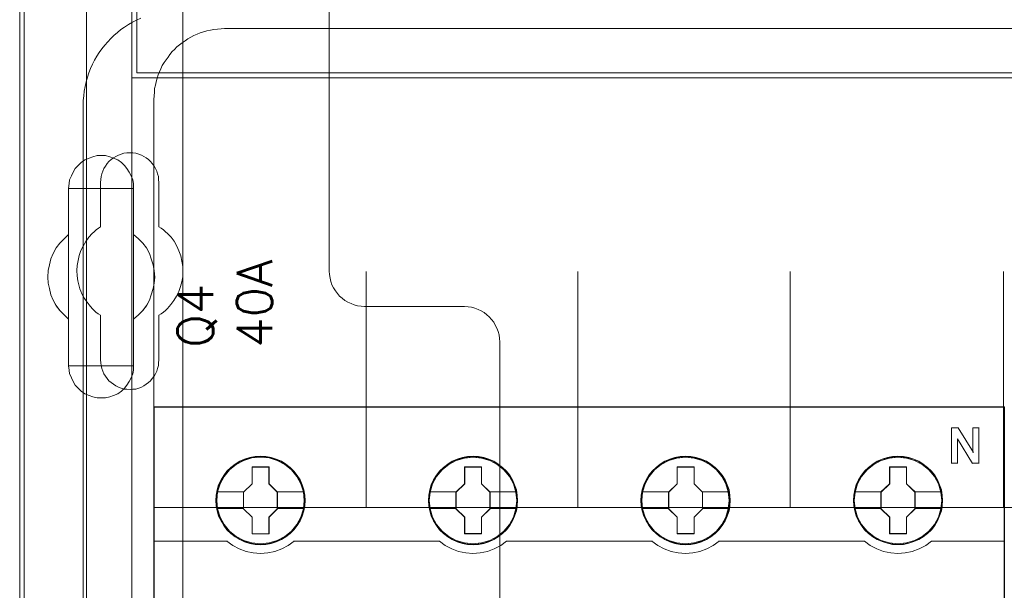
# Model space of a CAD drawing. Header units: millimetres. Extents: x 12819 to 17524, y -4386 to -1138.
# Tile 8 of 94: x 13067 to 13075.34, y -4246.46 to -4241.64. Entities that reach past the tile are written whole.
import ezdxf

# ---------------------------------------------------------------- set-up
doc = ezdxf.new("R2010")
doc.units = ezdxf.units.MM
doc.layers.get('0').update_dxf_attribs({"lineweight": 15})
for name, color, linetype, lineweight in [('30', 7, 'Continuous', 15), ('45', 7, 'Continuous', 15), ('5', 7, 'Continuous', 15), ('50', 7, 'Continuous', 15), ('60', 7, 'Continuous', 15)]:
    doc.layers.add(name, color=color, linetype=linetype, lineweight=lineweight)
doc.styles.get("Standard").update_dxf_attribs({"font": 'romans.shx', "width": 0.7, "oblique": 15})

# ---------------------------------------------------------------- blocks, each defined once
blk = doc.blocks.new('*U361')
at = {"layer": '5', "color": 7}
for points in [[(64.443693, -420.093378), (64.443693, -743.19085), (64.443693, -748.276976), (63.824993, -748.276976), (51.244753, -748.276976), (50.626053, -748.276976), (50.626053, -743.19085), (50.626053, -673.218079), (50.626053, -648.763571), (50.626053, -523.254409)], [(50.625047, -523.252881), (50.625047, -648.762896), (50.625047, -673.217569), (50.625047, -743.190815), (50.625047, -748.276976), (51.243807, -748.276976), (63.825252, -748.276976), (64.444011, -748.276976), (64.444011, -743.190815), (64.444011, -420.09115)]]:
    blk.add_lwpolyline(points, dxfattribs=at)
for points in [[(64.441749, -743.19061), (64.441749, -420.091485), (64.441749, -743.19061)], [(50.625047, -523.25371), (50.625047, -648.76396), (50.625047, -523.25371)], [(56.14341, -598.106787), (56.504364, -597.952645), (56.813753, -597.849884), (57.174707, -597.747123), (57.53566, -597.747123), (57.896614, -597.747123), (58.257568, -597.849884), (58.566957, -597.952645), (58.927911, -598.106787), (59.2373, -598.31231), (59.495124, -598.569214), (59.701383, -598.826117), (59.907643, -599.134401), (60.062337, -599.442685), (60.217032, -599.80235), (60.268597, -600.110634), (60.268597, -600.52168), (60.268597, -604.426612), (60.681115, -604.786276), (61.042069, -605.145941), (61.351458, -605.556987), (61.609282, -606.019413), (61.763977, -606.481839), (61.918671, -606.995646), (62.021801, -607.458072), (62.073366, -608.02326), (62.021801, -608.537066), (61.918671, -608.999493), (61.763977, -609.513299), (61.609282, -609.975726), (61.351458, -610.438152), (61.042069, -610.849197), (60.681115, -611.208862), (60.268597, -611.568527), (60.268597, -615.52484), (60.268597, -615.884504), (60.217032, -616.192789), (60.062337, -616.552453), (59.907643, -616.860737), (59.701383, -617.169022), (59.495124, -617.425925), (59.2373, -617.682828), (58.927911, -617.888351), (58.566957, -618.042493), (58.257568, -618.145255), (57.896614, -618.248016), (57.53566, -618.248016), (57.174707, -618.248016), (56.813753, -618.145255), (56.504364, -618.042493), (56.14341, -617.888351), (55.834021, -617.682828), (55.576197, -617.425925), (55.318373, -617.169022), (55.163678, -616.860737), (55.008984, -616.552453), (54.854289, -616.192789), (54.802724, -615.884504), (54.751159, -615.52484), (54.751159, -611.568527), (54.390206, -611.208862), (54.029252, -610.849197), (53.719863, -610.438152), (53.462039, -609.975726), (53.255779, -609.513299), (53.15265, -608.999493), (53.04952, -608.537066), (52.997955, -608.02326), (53.04952, -607.458072), (53.15265, -606.995646), (53.255779, -606.481839), (53.462039, -606.019413), (53.719863, -605.556987), (54.029252, -605.145941), (54.390206, -604.786276), (54.751159, -604.426612), (54.751159, -600.52168), (54.802724, -600.110634), (54.854289, -599.80235), (55.008984, -599.442685), (55.163678, -599.134401), (55.318373, -598.826117), (55.576197, -598.569214), (55.834021, -598.31231), (56.14341, -598.106787)], [(56.14341, -598.106787), (55.834021, -598.31231), (55.576197, -598.569214), (55.318373, -598.826117), (55.163678, -599.134401), (55.008984, -599.442685), (54.854289, -599.80235), (54.802724, -600.110634), (54.751159, -600.52168), (54.751159, -604.426612), (54.390206, -604.786276), (54.029252, -605.145941), (53.719863, -605.556987), (53.462039, -606.019413), (53.255779, -606.481839), (53.15265, -606.995646), (53.04952, -607.458072), (52.997955, -608.02326), (53.04952, -608.537066), (53.15265, -608.999493), (53.255779, -609.513299), (53.462039, -609.975726), (53.719863, -610.438152), (54.029252, -610.849197), (54.390206, -611.208862), (54.751159, -611.568527), (54.751159, -615.52484), (54.802724, -615.884504), (54.854289, -616.192789), (55.008984, -616.552453), (55.163678, -616.860737), (55.318373, -617.169022), (55.576197, -617.425925), (55.834021, -617.682828), (56.14341, -617.888351), (56.504364, -618.042493), (56.813753, -618.145255), (57.174707, -618.248016), (57.53566, -618.248016), (57.896614, -618.248016), (58.257568, -618.145255), (58.566957, -618.042493), (58.927911, -617.888351), (59.2373, -617.682828), (59.495124, -617.425925), (59.701383, -617.169022), (59.907643, -616.860737), (60.062337, -616.552453), (60.217032, -616.192789), (60.268597, -615.884504), (60.268597, -615.52484), (60.268597, -611.568527), (60.681115, -611.208862), (61.042069, -610.849197), (61.351458, -610.438152), (61.609282, -609.975726), (61.763977, -609.513299), (61.918671, -608.999493), (62.021801, -608.537066), (62.073366, -608.02326), (62.021801, -607.458072), (61.918671, -606.995646), (61.763977, -606.481839), (61.609282, -606.019413), (61.351458, -605.556987), (61.042069, -605.145941), (60.681115, -604.786276), (60.268597, -604.426612), (60.268597, -600.52168), (60.268597, -600.110634), (60.217032, -599.80235), (60.062337, -599.442685), (59.907643, -599.134401), (59.701383, -598.826117), (59.495124, -598.569214), (59.2373, -598.31231), (58.927911, -598.106787), (58.566957, -597.952645), (58.257568, -597.849884), (57.896614, -597.747123), (57.53566, -597.747123), (57.174707, -597.747123), (56.813753, -597.849884), (56.504364, -597.952645), (56.14341, -598.106787)], [(56.14341, -598.106787), (55.834021, -598.31231), (55.576197, -598.569214), (55.318373, -598.826117), (55.163678, -599.134401), (55.008984, -599.442685), (54.854289, -599.80235), (54.802724, -600.110634), (54.751159, -600.52168), (54.751159, -604.426612), (54.390206, -604.786276), (54.029252, -605.145941), (53.719863, -605.556987), (53.462039, -606.019413), (53.255779, -606.481839), (53.15265, -606.995646), (53.04952, -607.458072), (52.997955, -608.02326), (53.04952, -608.537066), (53.15265, -608.999493), (53.255779, -609.513299), (53.462039, -609.975726), (53.719863, -610.438152), (54.029252, -610.849197), (54.390206, -611.208862), (54.751159, -611.568527), (54.751159, -615.52484), (54.802724, -615.884504), (54.854289, -616.192789), (55.008984, -616.552453), (55.163678, -616.860737), (55.318373, -617.169022), (55.576197, -617.425925), (55.834021, -617.682828), (56.14341, -617.888351), (56.504364, -618.042493), (56.813753, -618.145255), (57.174707, -618.248016), (57.53566, -618.248016), (57.896614, -618.248016), (58.257568, -618.145255), (58.566957, -618.042493), (58.927911, -617.888351), (59.2373, -617.682828), (59.495124, -617.425925), (59.701383, -617.169022), (59.907643, -616.860737), (60.062337, -616.552453), (60.217032, -616.192789), (60.268597, -615.884504), (60.268597, -615.52484), (60.268597, -611.568527), (60.681115, -611.208862), (61.042069, -610.849197), (61.351458, -610.438152), (61.609282, -609.975726), (61.763977, -609.513299), (61.918671, -608.999493), (62.021801, -608.537066), (62.073366, -608.02326), (62.021801, -607.458072), (61.918671, -606.995646), (61.763977, -606.481839), (61.609282, -606.019413), (61.351458, -605.556987), (61.042069, -605.145941), (60.681115, -604.786276), (60.268597, -604.426612), (60.268597, -600.52168), (60.268597, -600.110634), (60.217032, -599.80235), (60.062337, -599.442685), (59.907643, -599.134401), (59.701383, -598.826117), (59.495124, -598.569214), (59.2373, -598.31231), (58.927911, -598.106787), (58.566957, -597.952645), (58.257568, -597.849884), (57.896614, -597.747123), (57.53566, -597.747123), (57.174707, -597.747123), (56.813753, -597.849884), (56.504364, -597.952645), (56.14341, -598.106787)], [(60.268237, -600.522323), (60.268237, -600.111182), (60.216674, -599.802827), (60.061987, -599.443079), (59.9073, -599.134723), (59.70105, -598.826367), (59.4948, -598.569404), (59.236988, -598.312441), (58.927613, -598.106871), (58.566676, -597.952693), (58.257302, -597.849908), (57.896365, -597.747123), (57.535428, -597.747123), (57.174491, -597.747123), (56.813554, -597.849908), (56.504179, -597.952693), (56.143242, -598.106871), (55.833868, -598.312441), (55.576055, -598.569404), (55.318243, -598.826367), (55.163556, -599.134723), (55.008869, -599.443079), (54.854181, -599.802827), (54.802619, -600.111182), (54.751057, -600.522323), (60.268237, -600.522323)], [(54.751057, -600.520071), (54.751057, -604.426075), (54.751057, -600.520071)], [(60.265975, -604.426075), (60.265975, -600.520071), (60.265975, -604.426075)], [(54.751057, -604.426075), (54.390124, -604.785794), (54.029191, -605.145513), (53.71982, -605.55662), (53.462011, -606.019116), (53.255764, -606.481611), (53.15264, -606.995495), (53.049517, -607.457991), (52.997955, -608.023263), (53.049517, -608.537147), (53.15264, -608.999643), (53.255764, -609.513527), (53.462011, -609.976023), (53.71982, -610.438518), (54.029191, -610.849626), (54.390124, -611.209344), (54.751057, -611.569063), (54.751057, -604.426075)], [(60.265975, -611.569063), (60.679093, -611.209344), (61.040571, -610.849626), (61.350409, -610.438518), (61.608608, -609.976023), (61.763527, -609.513527), (61.918446, -608.999643), (62.021726, -608.537147), (62.073366, -608.023263), (62.021726, -607.457991), (61.918446, -606.995495), (61.763527, -606.481611), (61.608608, -606.019116), (61.350409, -605.55662), (61.040571, -605.145513), (60.679093, -604.785794), (60.265975, -604.426075), (60.265975, -611.569063)], [(54.751057, -611.566811), (54.751057, -615.524625), (54.751057, -611.566811)], [(60.265975, -615.524625), (60.265975, -611.566811), (60.265975, -615.524625)], [(54.751057, -615.522373), (54.802619, -615.882363), (54.854181, -616.190927), (55.008869, -616.550917), (55.163556, -616.859481), (55.318243, -617.168044), (55.576055, -617.42518), (55.833868, -617.682316), (56.143242, -617.888025), (56.504179, -618.042307), (56.813554, -618.145161), (57.174491, -618.248016), (57.535428, -618.248016), (57.896365, -618.248016), (58.257302, -618.145161), (58.566676, -618.042307), (58.927613, -617.888025), (59.236988, -617.682316), (59.4948, -617.42518), (59.70105, -617.168044), (59.9073, -616.859481), (60.061987, -616.550917), (60.216674, -616.190927), (60.268237, -615.882363), (60.268237, -615.522373), (54.751057, -615.522373)]]:
    blk.add_lwpolyline(points, close=True, dxfattribs=at)
at = {"layer": '50', "color": 7}
for points in [[(56.293786, -87.015604), (391.450601, -87.015604), (391.450601, -733.909907), (56.293786, -733.909907), (56.293786, -87.015604)], [(60.130251, -727.316553), (387.614136, -727.316553), (387.614136, -441.356009), (60.130251, -441.356009), (60.130251, -727.316553)], [(60.130251, -577.509783), (387.614136, -577.509783), (387.614136, -591.162779), (60.130251, -591.162779), (60.130251, -577.509783)]]:
    blk.add_lwpolyline(points, dxfattribs=at)
blk.add_lwpolyline([(60.541947, -577.919756), (387.204702, -577.919756), (387.204702, -590.750554), (60.541947, -590.750554), (60.541947, -577.919756)], close=True, dxfattribs=at)
blk = doc.blocks.new('*U362')
at = {"layer": '60', "color": 7}
for points in [[(50.996026, -410.997747), (396.967781, -410.997747), (396.967781, -751.000367), (50.996026, -751.000367), (50.996026, -410.997747)], [(50.996026, -441.062305), (50.996026, -721.06245)]]:
    blk.add_lwpolyline(points, dxfattribs=at)
blk = doc.blocks.new('*U386')
at = {"layer": '50', "color": 7}
for points in [[(55.999717, -652.522682), (55.999717, -593.505208), (55.999717, -593.084856), (56.041717, -592.685521), (56.083717, -592.286186), (56.167718, -591.886851), (56.251718, -591.487517), (56.356718, -591.1092), (56.482718, -590.7519), (56.629718, -590.373583), (56.776719, -590.016283), (56.965719, -589.680001), (57.154719, -589.34372), (57.36472, -589.007438), (57.57472, -588.713191), (57.82672, -588.397927), (58.078721, -588.10368), (58.330721, -587.830451), (58.603722, -587.57824), (58.897722, -587.326028), (59.191723, -587.073817), (59.506723, -586.863641), (59.842724, -586.653464), (60.178724, -586.464306), (60.514725, -586.275147), (60.871725, -586.128024)], [(379.96686, -586.990968), (67.97014, -586.990968), (67.67614, -587.011985), (67.36114, -587.033002), (67.067141, -587.075037), (66.773141, -587.117071), (66.479141, -587.180123), (66.185141, -587.264192), (65.912142, -587.369279), (65.639142, -587.474365), (65.366142, -587.579451), (65.114142, -587.726572), (64.862143, -587.852676), (64.631143, -588.020814), (64.379143, -588.188952), (64.169143, -588.35709), (63.938143, -588.546246), (63.728144, -588.756418), (63.539144, -588.945574), (63.350144, -589.176764), (63.182144, -589.407954), (63.014144, -589.639144), (62.846144, -589.870334), (62.699144, -590.122541), (62.573145, -590.395765), (62.468145, -590.647973), (62.342145, -590.921197), (62.258145, -591.194422), (62.174145, -591.488663), (62.111145, -591.782905), (62.048145, -592.077147), (62.027145, -592.371389), (62.006145, -592.686648), (61.985145, -593.001907), (61.985145, -727.99583)], [(379.96686, -586.990968), (67.97014, -586.990968), (67.67614, -587.011985), (67.36114, -587.033003), (67.067141, -587.075038), (66.773141, -587.117073), (66.479141, -587.180126), (66.185141, -587.264197), (65.912142, -587.369285), (65.639142, -587.474373), (65.366142, -587.579461), (65.114142, -587.726585), (64.862143, -587.85269), (64.631143, -588.020831), (64.379143, -588.188972), (64.169143, -588.357113), (63.938143, -588.546272), (63.728144, -588.756448), (63.539144, -588.945607), (63.350144, -589.176801), (63.182144, -589.407995), (63.014144, -589.639189), (62.846144, -589.870382), (62.699144, -590.122594), (62.573145, -590.395823), (62.468145, -590.648035), (62.342145, -590.921264), (62.258145, -591.194493), (62.174145, -591.48874), (62.111145, -591.782986), (62.048145, -592.077233), (62.027145, -592.37148), (62.006145, -592.686744), (61.985145, -593.002009), (61.985145, -627.512951), (386.014855, -627.512951)], [(379.96686, -586.990968), (67.97014, -586.990968), (67.67614, -587.011985), (67.36114, -587.033003), (67.067141, -587.075038), (66.773141, -587.117073), (66.479141, -587.180126), (66.185141, -587.264197), (65.912142, -587.369285), (65.639142, -587.474373), (65.366142, -587.579461), (65.114142, -587.726585), (64.862143, -587.85269), (64.631143, -588.020831), (64.379143, -588.188972), (64.169143, -588.357113), (63.938143, -588.546272), (63.728144, -588.756448), (63.539144, -588.945607), (63.350144, -589.176801), (63.182144, -589.407995), (63.014144, -589.639189), (62.846144, -589.870382), (62.699144, -590.122594), (62.573145, -590.395823), (62.468145, -590.648035), (62.342145, -590.921264), (62.258145, -591.194493), (62.174145, -591.48874), (62.111145, -591.782986), (62.048145, -592.077233), (62.027145, -592.37148), (62.006145, -592.686744), (61.985145, -593.002009), (61.985145, -627.512951), (386.014855, -627.512951)], [(79.961787, -627.55575), (79.961787, -607.545923)], [(97.875092, -627.55575), (97.875092, -607.545923)], [(115.849472, -627.55575), (115.849472, -607.545923)], [(133.90981, -627.55575), (133.90981, -607.545923)]]:
    blk.add_lwpolyline(points, dxfattribs=at)
blk = doc.blocks.new('*U387')
at = {"layer": '30', "color": 7}
for points in [[(76.841386, -585.497495), (76.841386, -607.515008), (76.863763, -607.807674), (76.908516, -608.10034), (76.975646, -608.393007), (77.065153, -608.66316), (77.199414, -608.933314), (77.356051, -609.180954), (77.535065, -609.406082), (77.714079, -609.63121), (77.937846, -609.811313), (78.161613, -609.991415), (78.407757, -610.149005), (78.676278, -610.261569), (78.944799, -610.374133), (79.21332, -610.441671), (79.526594, -610.486697), (79.817492, -610.509209), (88.298275, -610.509209), (88.589173, -610.531722), (88.880071, -610.576748), (89.170968, -610.644286), (89.439489, -610.75685), (89.70801, -610.869414), (89.954154, -611.027004), (90.177921, -611.207106), (90.379312, -611.387208), (90.580703, -611.612336), (90.759717, -611.837464), (90.893977, -612.085105), (91.028237, -612.355258), (91.140121, -612.625412), (91.207251, -612.918078), (91.252005, -613.210745), (91.274382, -613.503411), (91.274382, -707.494326)], [(76.841386, -585.497495), (76.841386, -607.515008), (76.863763, -607.807674), (76.908516, -608.10034), (76.975646, -608.393007), (77.065153, -608.66316), (77.199414, -608.933314), (77.356051, -609.180954), (77.535065, -609.406082), (77.714079, -609.63121), (77.937846, -609.811313), (78.161613, -609.991415), (78.407757, -610.149005), (78.676278, -610.261569), (78.944799, -610.374133), (79.21332, -610.441671), (79.526594, -610.486697), (79.817492, -610.509209), (88.298275, -610.509209), (88.589173, -610.531722), (88.880071, -610.576748), (89.170968, -610.644286), (89.439489, -610.75685), (89.70801, -610.869414), (89.954154, -611.027004), (90.177921, -611.207106), (90.379312, -611.387208), (90.580703, -611.612336), (90.759717, -611.837464), (90.893977, -612.085105), (91.028237, -612.355258), (91.140121, -612.625412), (91.207251, -612.918078), (91.252005, -613.210745), (91.274382, -613.503411), (91.274382, -707.494326)], [(62.409866, -615.014419), (62.409866, -611.254272), (62.611269, -611.119176), (62.790294, -610.984081), (62.969319, -610.848986), (63.125966, -610.691375), (63.416881, -610.353637), (63.685418, -609.993384), (63.909199, -609.63313), (64.088224, -609.227845), (64.244871, -608.822559), (64.356761, -608.417274), (64.423895, -607.989473), (64.446273, -607.539155), (64.423895, -607.111354), (64.356761, -606.661037), (64.267249, -606.233236), (64.110602, -605.805435), (63.931577, -605.400149), (63.707796, -604.994864), (63.439259, -604.63461), (63.125966, -604.319388), (62.969319, -604.184293), (62.790294, -604.026682), (62.611269, -603.891587), (62.409866, -603.756492), (62.409866, -600.01886), (62.387488, -599.771186), (62.36511, -599.523511), (62.297976, -599.275837), (62.230842, -599.050678), (62.118951, -598.82552), (62.007061, -598.622877), (61.850414, -598.420234), (61.693767, -598.240107), (61.537121, -598.082496), (61.335718, -597.924885), (61.134315, -597.812306), (60.932912, -597.699727), (60.709131, -597.609664), (60.462972, -597.542116), (60.216813, -597.497084), (59.970654, -597.497084), (59.702116, -597.497084), (59.455957, -597.542116), (59.209798, -597.609664), (58.986017, -597.699727), (58.762236, -597.812306), (58.560833, -597.924885), (58.359431, -598.082496), (58.180406, -598.240107), (58.023759, -598.420234), (57.88949, -598.622877), (57.755222, -598.82552), (57.665709, -599.050678), (57.576197, -599.275837), (57.509063, -599.523511), (57.486685, -599.771186), (57.464307, -600.01886), (57.464307, -603.756492), (57.285282, -603.891587), (57.106257, -604.026682), (56.927232, -604.184293), (56.770585, -604.341904), (56.47967, -604.657126), (56.211133, -605.01738), (55.987352, -605.400149), (55.808327, -605.782919), (55.674059, -606.188204), (55.562168, -606.616005), (55.495034, -607.043807), (55.472656, -607.471608), (55.495034, -607.921925), (55.53979, -608.349726), (55.606924, -608.574885), (55.651681, -608.777527), (55.718815, -609.002686), (55.808327, -609.205329), (55.89784, -609.430487), (56.00973, -609.63313), (56.121621, -609.835773), (56.255889, -610.038415), (56.502048, -610.376153), (56.770585, -610.691375), (56.927232, -610.848986), (57.083879, -610.984081), (57.262904, -611.141692), (57.464307, -611.254272), (57.464307, -615.014419), (57.486685, -615.262094), (57.509063, -615.509768), (57.576197, -615.757442), (57.665709, -615.982601), (57.755222, -616.20776), (57.88949, -616.410402), (58.023759, -616.613045), (58.180406, -616.793172), (58.359431, -616.950783), (58.560833, -617.085878), (58.762236, -617.220973), (58.986017, -617.333552), (59.209798, -617.423616), (59.455957, -617.491163), (59.702116, -617.513679), (59.970654, -617.536195), (60.216813, -617.513679), (60.462972, -617.491163), (60.709131, -617.423616), (60.932912, -617.333552), (61.134315, -617.220973), (61.335718, -617.085878), (61.537121, -616.950783), (61.693767, -616.793172), (61.850414, -616.613045), (62.007061, -616.410402), (62.118951, -616.20776), (62.230842, -615.982601), (62.297976, -615.757442), (62.36511, -615.509768), (62.387488, -615.262094), (62.409866, -615.014419)]]:
    blk.add_lwpolyline(points, dxfattribs=at)
blk = doc.blocks.new('*U388')
at = {"layer": '45', "color": 7}
for points in [[(134.000293, -618.998131), (62.00098, -618.998131), (62.00098, -701.064777), (134.000293, -701.064777), (134.000293, -618.998131)], [(133.979934, -619.020657), (62.021338, -619.020657), (62.021338, -701.044504), (133.979934, -701.044504), (133.979934, -619.020657)], [(74.786179, -626.924411), (74.76379, -626.476161), (74.691025, -626.022377), (74.539897, -625.596262), (74.360783, -625.181215), (74.125696, -624.793839), (73.84583, -624.4452), (73.515589, -624.12423), (73.151763, -623.847532), (72.78234, -623.604038), (72.351347, -623.421418), (71.920354, -623.294137), (71.466971, -623.211128), (71.013589, -623.183458), (70.560206, -623.211128), (70.118019, -623.294137), (69.670233, -623.421418), (69.256032, -623.604038), (68.869817, -623.847532), (68.511589, -624.12423), (68.17575, -624.4452), (67.912676, -624.793839), (67.671992, -625.181215), (67.470489, -625.596262), (67.352945, -626.022377), (67.263388, -626.476161), (67.235401, -626.924411), (67.263388, -627.372661), (67.352945, -627.809844), (67.470489, -628.241492), (67.671992, -628.651005), (67.912676, -629.043916), (68.17575, -629.403623), (68.511589, -629.719058), (68.869817, -629.995756), (69.256032, -630.228182), (69.670233, -630.410802), (70.118019, -630.549151), (70.560206, -630.637694), (71.013589, -630.65983), (71.466971, -630.637694), (71.920354, -630.549151), (72.351347, -630.410802), (72.78234, -630.228182), (73.151763, -629.995756), (73.515589, -629.719058), (73.84583, -629.403623), (74.125696, -629.043916), (74.360783, -628.651005), (74.539897, -628.241492), (74.691025, -627.809844), (74.76379, -627.372661), (74.786179, -626.924411)], [(74.786179, -626.924411), (74.76379, -626.476161), (74.691025, -626.022377), (74.539897, -625.596262), (74.360783, -625.181215), (74.125696, -624.793839), (73.84583, -624.4452), (73.515589, -624.12423), (73.151763, -623.847532), (72.78234, -623.604038), (72.351347, -623.421418), (71.920354, -623.294137), (71.466971, -623.211128), (71.013589, -623.183458), (70.560206, -623.211128), (70.118019, -623.294137), (69.670233, -623.421418), (69.256032, -623.604038), (68.869817, -623.847532), (68.511589, -624.12423), (68.17575, -624.4452), (67.912676, -624.793839), (67.671992, -625.181215), (67.470489, -625.596262), (67.352945, -626.022377), (67.263388, -626.476161), (67.235401, -626.924411), (67.263388, -627.372661), (67.352945, -627.809844), (67.470489, -628.241492), (67.671992, -628.651005), (67.912676, -629.043916), (68.17575, -629.403623), (68.511589, -629.719058), (68.869817, -629.995756), (69.256032, -630.228182), (69.670233, -630.410802), (70.118019, -630.549151), (70.560206, -630.637694), (71.013589, -630.65983), (71.466971, -630.637694), (71.920354, -630.549151), (72.351347, -630.410802), (72.78234, -630.228182), (73.151763, -629.995756), (73.515589, -629.719058), (73.84583, -629.403623), (74.125696, -629.043916), (74.360783, -628.651005), (74.539897, -628.241492), (74.691025, -627.809844), (74.76379, -627.372661), (74.786179, -626.924411)], [(92.78318, -626.924411), (92.755197, -626.476161), (92.688039, -626.022377), (92.531337, -625.596262), (92.352248, -625.181215), (92.117194, -624.788305), (91.837368, -624.4452), (91.507173, -624.12423), (91.1434, -623.847532), (90.774029, -623.604038), (90.343097, -623.421418), (89.917762, -623.294137), (89.458847, -623.211128), (89.005529, -623.183458), (88.552211, -623.211128), (88.110086, -623.294137), (87.662364, -623.421418), (87.253818, -623.604038), (86.862062, -623.847532), (86.503885, -624.12423), (86.17369, -624.4452), (85.910653, -624.788305), (85.664407, -625.181215), (85.468528, -625.596262), (85.345405, -626.022377), (85.255861, -626.476161), (85.227878, -626.924411), (85.255861, -627.372661), (85.345405, -627.809844), (85.468528, -628.235958), (85.664407, -628.651005), (85.910653, -629.043916), (86.17369, -629.403623), (86.503885, -629.719058), (86.862062, -629.995756), (87.253818, -630.228182), (87.662364, -630.410802), (88.110086, -630.549151), (88.552211, -630.637694), (89.005529, -630.65983), (89.458847, -630.637694), (89.917762, -630.549151), (90.343097, -630.410802), (90.774029, -630.228182), (91.1434, -629.995756), (91.507173, -629.719058), (91.837368, -629.403623), (92.117194, -629.043916), (92.352248, -628.651005), (92.531337, -628.235958), (92.688039, -627.809844), (92.755197, -627.372661), (92.78318, -626.924411)], [(92.78318, -626.924411), (92.755197, -626.476161), (92.688039, -626.022377), (92.531337, -625.596262), (92.352248, -625.181215), (92.117194, -624.788305), (91.837368, -624.4452), (91.507173, -624.12423), (91.1434, -623.847532), (90.774029, -623.604038), (90.343097, -623.421418), (89.917762, -623.294137), (89.458847, -623.211128), (89.005529, -623.183458), (88.552211, -623.211128), (88.110086, -623.294137), (87.662364, -623.421418), (87.253818, -623.604038), (86.862062, -623.847532), (86.503885, -624.12423), (86.17369, -624.4452), (85.910653, -624.788305), (85.664407, -625.181215), (85.468528, -625.596262), (85.345405, -626.022377), (85.255861, -626.476161), (85.227878, -626.924411), (85.255861, -627.372661), (85.345405, -627.809844), (85.468528, -628.235958), (85.664407, -628.651005), (85.910653, -629.043916), (86.17369, -629.403623), (86.503885, -629.719058), (86.862062, -629.995756), (87.253818, -630.228182), (87.662364, -630.410802), (88.110086, -630.549151), (88.552211, -630.637694), (89.005529, -630.65983), (89.458847, -630.637694), (89.917762, -630.549151), (90.343097, -630.410802), (90.774029, -630.228182), (91.1434, -629.995756), (91.507173, -629.719058), (91.837368, -629.403623), (92.117194, -629.043916), (92.352248, -628.651005), (92.531337, -628.235958), (92.688039, -627.809844), (92.755197, -627.372661), (92.78318, -626.924411)], [(92.760559, -626.924394), (92.732736, -626.478845), (92.66596, -626.027795), (92.510148, -625.604249), (92.332079, -625.191703), (92.098362, -624.80116), (91.820128, -624.460122), (91.491811, -624.141087), (91.130107, -623.866057), (90.762838, -623.62403), (90.334357, -623.44251), (89.911441, -623.315996), (89.455137, -623.233487), (89.004398, -623.205984), (88.553659, -623.233487), (88.114049, -623.315996), (87.668874, -623.44251), (87.262652, -623.62403), (86.873124, -623.866057), (86.516984, -624.141087), (86.188668, -624.460122), (85.927128, -624.80116), (85.682282, -625.191703), (85.487518, -625.604249), (85.365095, -626.027795), (85.27606, -626.478845), (85.248237, -626.924394), (85.27606, -627.369944), (85.365095, -627.804492), (85.487518, -628.228038), (85.682282, -628.640584), (85.927128, -629.031127), (86.188668, -629.388666), (86.516984, -629.702201), (86.873124, -629.977231), (87.262652, -630.208257), (87.668874, -630.389777), (88.114049, -630.527292), (88.553659, -630.615302), (89.004398, -630.637304), (89.455137, -630.615302), (89.911441, -630.527292), (90.334357, -630.389777), (90.762838, -630.208257), (91.130107, -629.977231), (91.491811, -629.702201), (91.820128, -629.388666), (92.098362, -629.031127), (92.332079, -628.640584), (92.510148, -628.228038), (92.66596, -627.804492), (92.732736, -627.369944), (92.760559, -626.924394)], [(110.775657, -626.924411), (110.753264, -626.476161), (110.680487, -626.022377), (110.523738, -625.596262), (110.344595, -625.181215), (110.109471, -624.788305), (109.829561, -624.4452), (109.504866, -624.12423), (109.140983, -623.847532), (108.765904, -623.604038), (108.340441, -623.421418), (107.90938, -623.294137), (107.455927, -623.211128), (107.002473, -623.183458), (106.549019, -623.211128), (106.106761, -623.294137), (105.658906, -623.421418), (105.244639, -623.604038), (104.858364, -623.847532), (104.500079, -624.12423), (104.164188, -624.4452), (103.901072, -624.788305), (103.654752, -625.181215), (103.458815, -625.596262), (103.341253, -626.022377), (103.251682, -626.476161), (103.218092, -626.924411), (103.251682, -627.372661), (103.341253, -627.809844), (103.458815, -628.235958), (103.654752, -628.651005), (103.901072, -629.043916), (104.164188, -629.403623), (104.500079, -629.719058), (104.858364, -629.995756), (105.244639, -630.228182), (105.658906, -630.410802), (106.106761, -630.549151), (106.549019, -630.637694), (107.002473, -630.65983), (107.455927, -630.637694), (107.90938, -630.549151), (108.340441, -630.410802), (108.765904, -630.228182), (109.140983, -629.995756), (109.504866, -629.719058), (109.829561, -629.403623), (110.109471, -629.043916), (110.344595, -628.651005), (110.523738, -628.235958), (110.680487, -627.809844), (110.753264, -627.372661), (110.775657, -626.924411)], [(110.775657, -626.924411), (110.753264, -626.476161), (110.680487, -626.022377), (110.523738, -625.596262), (110.344595, -625.181215), (110.109471, -624.788305), (109.829561, -624.4452), (109.504866, -624.12423), (109.140983, -623.847532), (108.765904, -623.604038), (108.340441, -623.421418), (107.90938, -623.294137), (107.455927, -623.211128), (107.002473, -623.183458), (106.549019, -623.211128), (106.106761, -623.294137), (105.658906, -623.421418), (105.244639, -623.604038), (104.858364, -623.847532), (104.500079, -624.12423), (104.164188, -624.4452), (103.901072, -624.788305), (103.654752, -625.181215), (103.458815, -625.596262), (103.341253, -626.022377), (103.251682, -626.476161), (103.218092, -626.924411), (103.251682, -627.372661), (103.341253, -627.809844), (103.458815, -628.235958), (103.654752, -628.651005), (103.901072, -629.043916), (104.164188, -629.403623), (104.500079, -629.719058), (104.858364, -629.995756), (105.244639, -630.228182), (105.658906, -630.410802), (106.106761, -630.549151), (106.549019, -630.637694), (107.002473, -630.65983), (107.455927, -630.637694), (107.90938, -630.549151), (108.340441, -630.410802), (108.765904, -630.228182), (109.140983, -629.995756), (109.504866, -629.719058), (109.829561, -629.403623), (110.109471, -629.043916), (110.344595, -628.651005), (110.523738, -628.235958), (110.680487, -627.809844), (110.753264, -627.372661), (110.775657, -626.924411)], [(110.753036, -626.924394), (110.730777, -626.478845), (110.658436, -626.027795), (110.502625, -625.604249), (110.324555, -625.191703), (110.090839, -624.80116), (109.812604, -624.460122), (109.489853, -624.141087), (109.128148, -623.866057), (108.755314, -623.62403), (108.332399, -623.44251), (107.903918, -623.315996), (107.453179, -623.233487), (107.002439, -623.205984), (106.5517, -623.233487), (106.11209, -623.315996), (105.666915, -623.44251), (105.255129, -623.62403), (104.871165, -623.866057), (104.515026, -624.141087), (104.181145, -624.460122), (103.919605, -624.80116), (103.674758, -625.191703), (103.479995, -625.604249), (103.363136, -626.027795), (103.274101, -626.478845), (103.240713, -626.924394), (103.274101, -627.369944), (103.363136, -627.804492), (103.479995, -628.228038), (103.674758, -628.640584), (103.919605, -629.031127), (104.181145, -629.388666), (104.515026, -629.702201), (104.871165, -629.977231), (105.255129, -630.208257), (105.666915, -630.389777), (106.11209, -630.527292), (106.5517, -630.615302), (107.002439, -630.637304), (107.453179, -630.615302), (107.903918, -630.527292), (108.332399, -630.389777), (108.755314, -630.208257), (109.128148, -629.977231), (109.489853, -629.702201), (109.812604, -629.388666), (110.090839, -629.031127), (110.324555, -628.640584), (110.502625, -628.228038), (110.658436, -627.804492), (110.730777, -627.369944), (110.753036, -626.924394)], [(128.765871, -626.918779), (128.737888, -626.470664), (128.67073, -626.017016), (128.514028, -625.59103), (128.334939, -625.176108), (128.099885, -624.783316), (127.820059, -624.440314), (127.489865, -624.119442), (127.126091, -623.842827), (126.75672, -623.599407), (126.325788, -623.416841), (125.900453, -623.289598), (125.441538, -623.206614), (124.98822, -623.178953), (124.534902, -623.206614), (124.092777, -623.289598), (123.645055, -623.416841), (123.236509, -623.599407), (122.844753, -623.842827), (122.486576, -624.119442), (122.156381, -624.440314), (121.893345, -624.783316), (121.647098, -625.176108), (121.451219, -625.59103), (121.328096, -626.017016), (121.238552, -626.470664), (121.210569, -626.918779), (121.238552, -627.366894), (121.328096, -627.803945), (121.451219, -628.229931), (121.647098, -628.644852), (121.893345, -629.037645), (122.156381, -629.397243), (122.486576, -629.712584), (122.844753, -629.989198), (123.236509, -630.221554), (123.645055, -630.40412), (124.092777, -630.542427), (124.534902, -630.630943), (124.98822, -630.653073), (125.441538, -630.630943), (125.900453, -630.542427), (126.325788, -630.40412), (126.75672, -630.221554), (127.126091, -629.989198), (127.489865, -629.712584), (127.820059, -629.397243), (128.099885, -629.037645), (128.334939, -628.644852), (128.514028, -628.229931), (128.67073, -627.803945), (128.737888, -627.366894), (128.765871, -626.918779)], [(128.765871, -626.918779), (128.737888, -626.470664), (128.67073, -626.017016), (128.514028, -625.59103), (128.334939, -625.176108), (128.099885, -624.783316), (127.820059, -624.440314), (127.489865, -624.119442), (127.126091, -623.842827), (126.75672, -623.599407), (126.325788, -623.416841), (125.900453, -623.289598), (125.441538, -623.206614), (124.98822, -623.178953), (124.534902, -623.206614), (124.092777, -623.289598), (123.645055, -623.416841), (123.236509, -623.599407), (122.844753, -623.842827), (122.486576, -624.119442), (122.156381, -624.440314), (121.893345, -624.783316), (121.647098, -625.176108), (121.451219, -625.59103), (121.328096, -626.017016), (121.238552, -626.470664), (121.210569, -626.918779), (121.238552, -627.366894), (121.328096, -627.803945), (121.451219, -628.229931), (121.647098, -628.644852), (121.893345, -629.037645), (122.156381, -629.397243), (122.486576, -629.712584), (122.844753, -629.989198), (123.236509, -630.221554), (123.645055, -630.40412), (124.092777, -630.542427), (124.534902, -630.630943), (124.98822, -630.653073), (125.441538, -630.630943), (125.900453, -630.542427), (126.325788, -630.40412), (126.75672, -630.221554), (127.126091, -629.989198), (127.489865, -629.712584), (127.820059, -629.397243), (128.099885, -629.037645), (128.334939, -628.644852), (128.514028, -628.229931), (128.67073, -627.803945), (128.737888, -627.366894), (128.765871, -626.918779)], [(128.745512, -626.918764), (128.717689, -626.47308), (128.650913, -626.021893), (128.495102, -625.598218), (128.317032, -625.185547), (128.083315, -624.794886), (127.805081, -624.453745), (127.476765, -624.134613), (127.11506, -623.859499), (126.747791, -623.617399), (126.31931, -623.435824), (125.896395, -623.309272), (125.44009, -623.226737), (124.989351, -623.199226), (124.538612, -623.226737), (124.099002, -623.309272), (123.653827, -623.435824), (123.247605, -623.617399), (122.858077, -623.859499), (122.501938, -624.134613), (122.173621, -624.453745), (121.912081, -624.794886), (121.667235, -625.185547), (121.472471, -625.598218), (121.350048, -626.021893), (121.261013, -626.47308), (121.23319, -626.918764), (121.261013, -627.364448), (121.350048, -627.799128), (121.472471, -628.222803), (121.667235, -628.635473), (121.912081, -629.026135), (122.173621, -629.383783), (122.501938, -629.697412), (122.858077, -629.972526), (123.247605, -630.203622), (123.653827, -630.385197), (124.099002, -630.522754), (124.538612, -630.61079), (124.989351, -630.632799), (125.44009, -630.61079), (125.896395, -630.522754), (126.31931, -630.385197), (126.747791, -630.203622), (127.11506, -629.972526), (127.476765, -629.697412), (127.805081, -629.383783), (128.083315, -629.026135), (128.317032, -628.635473), (128.495102, -628.222803), (128.650913, -627.799128), (128.717689, -627.364448), (128.745512, -626.918764)], [(70.302189, -624.08675), (71.74313, -624.08675), (71.74313, -625.505842), (72.460775, -626.209845), (72.460775, -627.628938), (71.74313, -628.344027), (71.74313, -629.752033), (70.302189, -629.752033), (70.302189, -628.344027), (69.567592, -627.628938), (69.567592, -626.209845), (70.302189, -625.505842), (70.302189, -624.08675)], [(70.302189, -624.08675), (71.74313, -624.08675), (71.74313, -624.08675), (71.74313, -625.505842), (71.74313, -625.505842), (72.460775, -626.209845), (72.460775, -626.209845), (72.460775, -627.628938), (72.460775, -627.628938), (71.74313, -628.344027), (71.74313, -628.344027), (71.74313, -629.752033), (71.74313, -629.752033), (70.302189, -629.752033), (70.302189, -629.752033), (70.302189, -628.344027), (70.302189, -628.344027), (69.567592, -627.628938), (69.567592, -627.628938), (69.567592, -626.209845), (69.567592, -626.209845), (70.302189, -625.505842), (70.302189, -625.505842), (70.302189, -624.08675), (70.302189, -624.08675)], [(70.311635, -624.107023), (71.73117, -624.107023), (71.73117, -625.515959), (72.438154, -626.214923), (72.438154, -627.62386), (71.73117, -628.333831), (71.73117, -629.73176), (70.311635, -629.73176), (70.311635, -628.333831), (69.58795, -627.62386), (69.58795, -626.214923), (70.311635, -625.515959), (70.311635, -624.107023)], [(88.298633, -624.08675), (89.735045, -624.08675), (89.735045, -625.506103), (90.453251, -626.20469), (90.453251, -627.629588), (89.735045, -628.344808), (89.735045, -629.747528), (88.298633, -629.747528), (88.298633, -628.344808), (87.557806, -627.629588), (87.557806, -626.20469), (88.298633, -625.506103), (88.298633, -624.08675)], [(88.298633, -624.08675), (89.735045, -624.08675), (89.735045, -624.08675), (89.735045, -625.506103), (89.735045, -625.506103), (90.453251, -626.20469), (90.453251, -626.20469), (90.453251, -627.629588), (90.453251, -627.629588), (89.735045, -628.344808), (89.735045, -628.344808), (89.735045, -629.747528), (89.735045, -629.747528), (88.298633, -629.747528), (88.298633, -629.747528), (88.298633, -628.344808), (88.298633, -628.344808), (87.557806, -627.629588), (87.557806, -627.629588), (87.557806, -626.20469), (87.557806, -626.20469), (88.298633, -625.506103), (88.298633, -625.506103), (88.298633, -624.08675), (88.298633, -624.08675)], [(88.309678, -624.107023), (89.723647, -624.107023), (89.723647, -625.515645), (90.430631, -626.208951), (90.430631, -627.623075), (89.723647, -628.332888), (89.723647, -629.725002), (88.309678, -629.725002), (88.309678, -628.332888), (87.580427, -627.623075), (87.580427, -626.208951), (88.309678, -625.515645), (88.309678, -624.107023)], [(106.289979, -624.08675), (107.732046, -624.08675), (107.732046, -625.506103), (108.450252, -626.20469), (108.450252, -627.629588), (107.732046, -628.344808), (107.732046, -629.747528), (106.289979, -629.747528), (106.289979, -628.344808), (105.554807, -627.629588), (105.554807, -626.20469), (106.289979, -625.506103), (106.289979, -624.08675)], [(106.289979, -624.08675), (107.732046, -624.08675), (107.732046, -624.08675), (107.732046, -625.506103), (107.732046, -625.506103), (108.450252, -626.20469), (108.450252, -626.20469), (108.450252, -627.629588), (108.450252, -627.629588), (107.732046, -628.344808), (107.732046, -628.344808), (107.732046, -629.747528), (107.732046, -629.747528), (106.289979, -629.747528), (106.289979, -629.747528), (106.289979, -628.344808), (106.289979, -628.344808), (105.554807, -627.629588), (105.554807, -627.629588), (105.554807, -626.20469), (105.554807, -626.20469), (106.289979, -625.506103), (106.289979, -625.506103), (106.289979, -624.08675), (106.289979, -624.08675)], [(106.301112, -624.107023), (107.720647, -624.107023), (107.720647, -625.515645), (108.427632, -626.208951), (108.427632, -627.623075), (107.720647, -628.332888), (107.720647, -629.725002), (106.301112, -629.725002), (106.301112, -628.332888), (105.577428, -627.623075), (105.577428, -626.208951), (106.301112, -625.515645), (106.301112, -624.107023)], [(124.281324, -624.079992), (125.717737, -624.079992), (125.717737, -625.499345), (126.435943, -626.197933), (126.435943, -627.62283), (125.717737, -628.338051), (125.717737, -629.74077), (124.281324, -629.74077), (124.281324, -628.338051), (123.540498, -627.62283), (123.540498, -626.197933), (124.281324, -625.499345), (124.281324, -624.079992)], [(124.281324, -624.079992), (125.717737, -624.079992), (125.717737, -624.079992), (125.717737, -625.499345), (125.717737, -625.499345), (126.435943, -626.197933), (126.435943, -626.197933), (126.435943, -627.62283), (126.435943, -627.62283), (125.717737, -628.338051), (125.717737, -628.338051), (125.717737, -629.74077), (125.717737, -629.74077), (124.281324, -629.74077), (124.281324, -629.74077), (124.281324, -628.338051), (124.281324, -628.338051), (123.540498, -627.62283), (123.540498, -627.62283), (123.540498, -626.197933), (123.540498, -626.197933), (124.281324, -625.499345), (124.281324, -625.499345), (124.281324, -624.079992), (124.281324, -624.079992)], [(124.29237, -624.102518), (125.706338, -624.102518), (125.706338, -625.511139), (126.413322, -626.204445), (126.413322, -627.618569), (125.706338, -628.328383), (125.706338, -629.720497), (124.29237, -629.720497), (124.29237, -628.328383), (123.563118, -627.618569), (123.563118, -626.204445), (124.29237, -625.511139), (124.29237, -624.102518)]]:
    blk.add_lwpolyline(points, close=True, dxfattribs=at)
at = {"layer": '45', "color": 139}
for points in [[(134.000293, -618.998131), (62.00098, -618.998131), (62.00098, -701.064777), (134.000293, -701.064777), (134.000293, -618.998131)], [(74.718317, -626.919392), (74.645567, -626.199904), (74.438508, -625.519159), (74.091545, -624.882689), (73.632659, -624.329237), (73.073041, -623.875407), (72.42948, -623.537801), (71.735554, -623.321955), (71.013647, -623.255541), (70.29174, -623.321955), (69.60341, -623.537801), (68.95985, -623.875407), (68.394636, -624.329237), (67.935749, -624.882689), (67.594383, -625.519159), (67.381728, -626.199904), (67.314574, -626.919392), (67.381728, -627.633344), (67.594383, -628.325159), (67.935749, -628.950559), (68.394636, -629.509546), (68.95985, -629.963376), (69.60341, -630.300982), (70.29174, -630.511293), (71.013647, -630.583242), (71.735554, -630.511293), (72.42948, -630.300982), (73.073041, -629.963376), (73.632659, -629.509546), (74.091545, -628.950559), (74.438508, -628.325159), (74.645567, -627.633344), (74.718317, -626.919392)], [(92.710794, -626.923897), (92.638032, -626.204409), (92.43094, -625.518129), (92.089518, -624.887194), (91.624961, -624.328208), (91.065253, -623.874378), (90.427186, -623.536772), (89.727552, -623.32646), (89.005529, -623.260046), (88.283506, -623.32646), (87.589468, -623.536772), (86.951402, -623.874378), (86.391694, -624.328208), (85.927137, -624.887194), (85.580118, -625.518129), (85.373026, -626.204409), (85.300264, -626.923897), (85.373026, -627.637849), (85.580118, -628.32413), (85.927137, -628.955065), (86.391694, -629.508516), (86.951402, -629.962347), (87.589468, -630.299952), (88.283506, -630.515798), (89.005529, -630.587747), (89.727552, -630.515798), (90.427186, -630.299952), (91.065253, -629.962347), (91.624961, -629.508516), (92.089518, -628.955065), (92.43094, -628.32413), (92.638032, -627.637849), (92.710794, -626.923897)], [(92.710794, -626.919392), (92.632423, -626.199904), (92.425302, -625.519159), (92.08383, -624.882689), (91.624804, -624.329237), (91.065015, -623.875407), (90.421258, -623.537801), (89.721522, -623.321955), (89.004992, -623.255541), (88.282865, -623.321955), (87.588726, -623.537801), (86.950567, -623.875407), (86.385181, -624.329237), (85.926154, -624.882689), (85.584683, -625.519159), (85.371963, -626.199904), (85.304788, -626.919392), (85.371963, -627.633344), (85.584683, -628.325159), (85.926154, -628.950559), (86.385181, -629.509546), (86.950567, -629.963376), (87.588726, -630.300982), (88.282865, -630.511293), (89.004992, -630.583242), (89.721522, -630.511293), (90.421258, -630.300982), (91.065015, -629.963376), (91.624804, -629.509546), (92.08383, -628.950559), (92.425302, -628.325159), (92.632423, -627.633344), (92.710794, -626.919392)], [(110.70327, -626.923897), (110.630486, -626.204409), (110.423331, -625.518129), (110.076206, -624.887194), (109.611507, -624.328208), (109.057228, -623.874378), (108.413367, -623.536772), (107.719118, -623.32646), (106.996875, -623.260046), (106.274631, -623.32646), (105.574783, -623.536772), (104.94212, -623.874378), (104.376643, -624.328208), (103.911944, -624.887194), (103.570418, -625.518129), (103.363263, -626.204409), (103.290479, -626.923897), (103.363263, -627.637849), (103.570418, -628.32413), (103.911944, -628.955065), (104.376643, -629.508516), (104.94212, -629.962347), (105.574783, -630.299952), (106.274631, -630.515798), (106.996875, -630.587747), (107.719118, -630.515798), (108.413367, -630.299952), (109.057228, -629.962347), (109.611507, -629.508516), (110.076206, -628.955065), (110.423331, -628.32413), (110.630486, -627.637849), (110.70327, -626.923897)], [(110.696484, -626.919392), (110.623723, -626.199904), (110.416635, -625.519159), (110.075218, -624.882689), (109.616265, -624.329237), (109.050969, -623.875407), (108.412913, -623.537801), (107.713289, -623.321955), (106.991278, -623.255541), (106.269266, -623.321955), (105.580836, -623.537801), (104.937183, -623.875407), (104.377484, -624.329237), (103.918531, -624.882689), (103.577114, -625.519159), (103.364429, -626.199904), (103.297265, -626.919392), (103.364429, -627.633344), (103.577114, -628.325159), (103.918531, -628.950559), (104.377484, -629.509546), (104.937183, -629.963376), (105.580836, -630.300982), (106.269266, -630.511293), (106.991278, -630.583242), (107.713289, -630.511293), (108.412913, -630.300982), (109.050969, -629.963376), (109.616265, -629.509546), (110.075218, -628.950559), (110.416635, -628.325159), (110.623723, -627.633344), (110.696484, -626.919392)], [(128.688961, -626.919392), (128.616188, -626.199904), (128.409066, -625.519159), (128.067595, -624.882689), (127.608568, -624.329237), (127.043182, -623.875407), (126.399425, -623.537801), (125.705287, -623.321955), (124.983159, -623.255541), (124.261032, -623.321955), (123.572491, -623.537801), (122.928734, -623.875407), (122.368945, -624.329237), (121.909919, -624.882689), (121.56285, -625.519159), (121.35013, -626.199904), (121.282955, -626.919392), (121.35013, -627.633344), (121.56285, -628.325159), (121.909919, -628.950559), (122.368945, -629.509546), (122.928734, -629.963376), (123.572491, -630.300982), (124.261032, -630.511293), (124.983159, -630.583242), (125.705287, -630.511293), (126.399425, -630.300982), (127.043182, -629.963376), (127.608568, -629.509546), (128.067595, -628.950559), (128.409066, -628.325159), (128.616188, -627.633344), (128.688961, -626.919392)], [(128.688961, -626.923897), (128.616188, -626.204409), (128.409066, -625.518129), (128.067595, -624.887194), (127.602971, -624.328208), (127.04878, -623.874378), (126.405023, -623.536772), (125.705287, -623.32646), (124.988757, -623.260046), (124.266629, -623.32646), (123.566893, -623.536772), (122.934332, -623.874378), (122.368945, -624.328208), (121.904321, -624.887194), (121.56285, -625.518129), (121.355728, -626.204409), (121.282955, -626.923897), (121.355728, -627.637849), (121.56285, -628.32413), (121.904321, -628.955065), (122.368945, -629.508516), (122.934332, -629.962347), (123.566893, -630.299952), (124.266629, -630.515798), (124.988757, -630.587747), (125.705287, -630.515798), (126.405023, -630.299952), (127.04878, -629.962347), (127.602971, -629.508516), (128.067595, -628.955065), (128.409066, -628.32413), (128.616188, -627.637849), (128.688961, -626.923897)]]:
    blk.add_lwpolyline(points, close=True, dxfattribs=at)
for points in [[(129.528187, -620.779936), (130.123111, -620.779936)], [(129.528187, -620.779936), (129.528187, -623.796165)], [(130.07787, -620.779936), (131.36951, -622.865842)], [(131.324268, -620.779936), (131.864902, -620.779936)], [(131.324268, -620.779936), (131.324268, -622.865842)], [(131.819661, -620.779936), (131.819661, -623.796165)], [(130.02358, -621.705754), (130.02358, -623.796165)], [(131.30391, -623.796165), (130.02358, -621.705754)], [(129.528187, -623.751113), (130.068821, -623.751113)], [(131.258668, -623.751113), (131.864902, -623.751113)], [(62.00098, -630.362487), (68.214876, -630.362487)], [(68.169635, -630.362487), (68.668878, -630.718623), (69.218607, -631.005829), (69.796384, -631.224106), (70.402207, -631.350477), (71.008031, -631.39643), (71.630683, -631.350477), (72.236507, -631.224106), (72.814283, -631.005829), (73.358403, -630.718623), (73.863256, -630.362487)], [(73.818015, -630.362487), (86.202829, -630.362487)], [(86.157587, -630.362487), (86.662144, -630.718623), (87.205944, -631.005829), (87.783381, -631.224106), (88.394455, -631.350477), (88.999923, -631.39643), (89.622209, -631.350477), (90.227677, -631.224106), (90.805114, -631.005829), (91.348914, -630.718623), (91.853471, -630.362487)], [(91.808229, -630.362487), (104.193043, -630.362487)], [(104.147802, -630.362487), (104.652559, -630.718623), (105.196575, -631.005829), (105.774241, -631.224106), (106.379949, -631.350477), (106.991266, -631.39643), (107.608191, -631.350477), (108.208291, -631.224106), (108.797174, -631.005829), (109.34119, -630.718623), (109.845947, -630.362487)], [(109.800706, -630.362487), (122.18552, -630.362487)], [(122.140278, -630.362487), (122.644931, -630.718623), (123.188834, -631.005829), (123.766381, -631.224106), (124.371964, -631.350477), (124.983154, -631.39643), (125.599952, -631.350477), (126.199928, -631.224106), (126.783082, -631.005829), (127.332592, -630.718623), (127.831638, -630.362487)], [(127.786396, -630.362487), (134.000293, -630.362487)]]:
    blk.add_lwpolyline(points, dxfattribs=at)
at = {"layer": '45', "color": 59}
blk.add_lwpolyline([(74.763559, -626.924394), (74.741303, -626.478845), (74.668974, -626.027795), (74.518752, -625.604249), (74.340711, -625.191703), (74.107033, -624.806661), (73.828844, -624.460122), (73.500581, -624.141087), (73.138935, -623.866057), (72.771726, -623.62403), (72.343315, -623.44251), (71.914904, -623.315996), (71.464238, -623.233487), (71.013572, -623.205984), (70.562906, -623.233487), (70.123368, -623.315996), (69.678265, -623.44251), (69.266546, -623.62403), (68.882645, -623.866057), (68.526563, -624.141087), (68.192737, -624.460122), (67.931239, -624.806661), (67.691997, -625.191703), (67.491701, -625.604249), (67.374861, -626.027795), (67.285841, -626.478845), (67.258022, -626.924394), (67.285841, -627.369944), (67.374861, -627.804492), (67.491701, -628.233539), (67.691997, -628.640584), (67.931239, -629.031127), (68.192737, -629.388666), (68.526563, -629.702201), (68.882645, -629.977231), (69.266546, -630.208257), (69.678265, -630.389777), (70.123368, -630.527292), (70.562906, -630.615302), (71.013572, -630.637304), (71.464238, -630.615302), (71.914904, -630.527292), (72.343315, -630.389777), (72.771726, -630.208257), (73.138935, -629.977231), (73.500581, -629.702201), (73.828844, -629.388666), (74.107033, -629.031127), (74.340711, -628.640584), (74.518752, -628.233539), (74.668974, -627.804492), (74.741303, -627.369944), (74.763559, -626.924394)], close=True, dxfattribs=at)
at = {"layer": '45', "color": 7}
for points in [[(67.307787, -626.192929), (69.612833, -626.192929)], [(72.415534, -626.192929), (74.718317, -626.192929)], [(85.300264, -626.186171), (87.603048, -626.186171)], [(90.405748, -626.186171), (92.710794, -626.186171)], [(103.290479, -626.186171), (105.600048, -626.186171)], [(108.405011, -626.186171), (110.70327, -626.186171)], [(121.282955, -626.181666), (123.588001, -626.181666)], [(126.390701, -626.181666), (128.693485, -626.181666)], [(67.307787, -627.600802), (69.612833, -627.600802)], [(72.415534, -627.600802), (74.718317, -627.600802)], [(85.300264, -627.600802), (87.603048, -627.600802)], [(90.405748, -627.600802), (92.710794, -627.600802)], [(103.290479, -627.600802), (105.600048, -627.600802)], [(108.405011, -627.600802), (110.70327, -627.600802)], [(121.282955, -627.594045), (123.588001, -627.594045)], [(126.390701, -627.594045), (128.693485, -627.594045)]]:
    blk.add_lwpolyline(points, dxfattribs=at)

msp = doc.modelspace()

# ---------------------------------------------------------------- block references
at = {"xscale": 0.1000000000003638, "yscale": 0.1000000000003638, "zscale": 0.1000000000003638}
for name in ['*U361', '*U362', '*U387', '*U386']:
    msp.add_blockref(name, (13061.9398, -4183.0131), dxfattribs=at)
ref = msp.add_blockref('*U388', (13061.9398, -4183.0131), dxfattribs=dict(xscale=0.1000000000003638, yscale=0.1000000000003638, zscale=0.1000000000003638))
ref.add_attrib('Oznakowanie', 'Q4', (13068.6398, -4244.4131), dxfattribs={"height": 0.3, "rotation": 90, "flags": 2})
ref.add_attrib('Pr¹d znamionowy', '40A', (13069.1398, -4244.4131), dxfattribs={"height": 0.3, "rotation": 90, "flags": 2})

doc.saveas('drawing.dxf')
